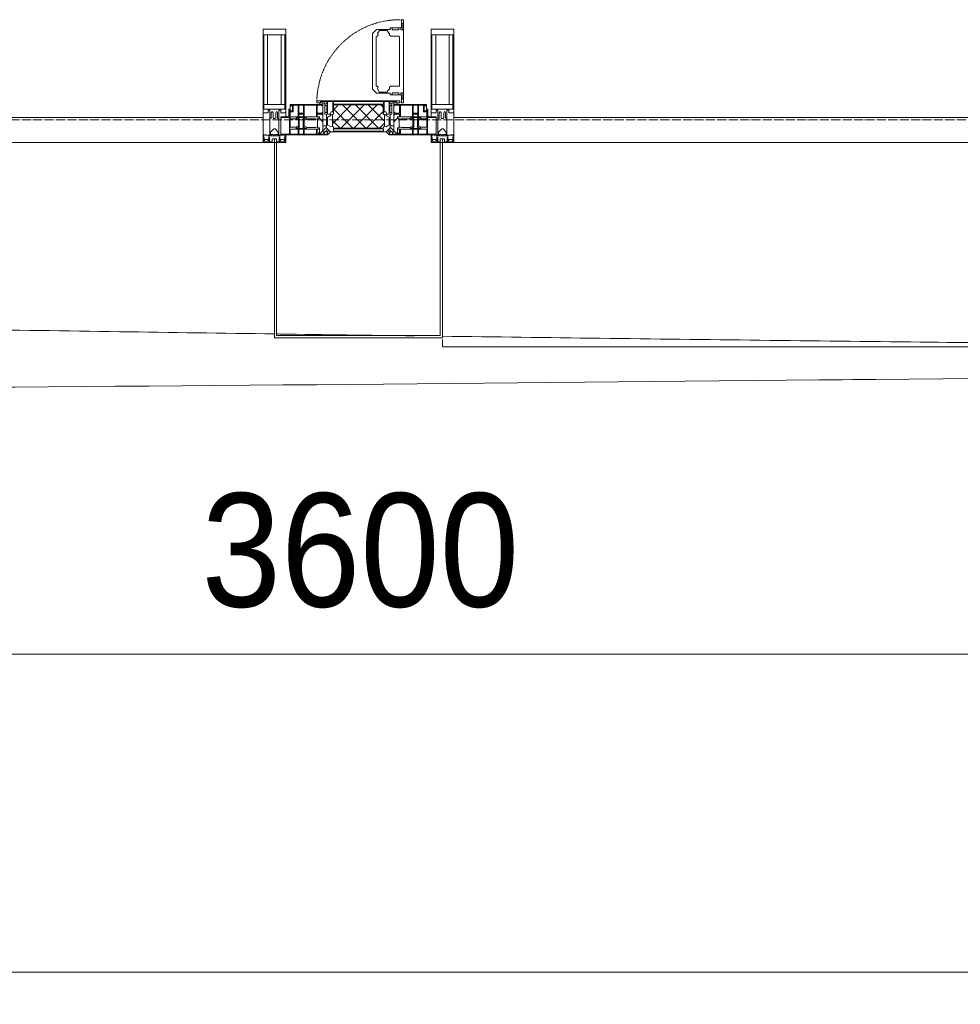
# Model space of a CAD drawing. Header units: millimetres. Extents: x 5617 to 137814, y 7718 to 189336.
# Tile 19 of 97: x 48310 to 50380, y 13453 to 15621. Entities that reach past the tile are written whole.
import ezdxf

# ---------------------------------------------------------------- set-up
doc = ezdxf.new("R2010")
doc.units = ezdxf.units.MM
doc.linetypes.add('-D1-02х01', pattern=[3, 2, -1])
doc.linetypes.add('ADSK_Линия сетки', pattern=[25, 20, -2.5, 0, -2.5])
for name, color, linetype, lineweight in [('Импосты витража', 7, 'Continuous', 18), ('Колонны', 7, 'Continuous', 18), ('Окна', 7, 'Continuous', 18), ('Оси', 7, 'Continuous', 9), ('Панели витража', 7, 'Continuous', 18), ('Размеры', 7, 'Continuous', 9), ('Размеры-100', 7, 'Continuous', 9), ('Форма', 7, 'Continuous', 18), ('Элементы узлов', 7, 'Continuous', 18)]:
    doc.layers.add(name, color=color, linetype=linetype, lineweight=lineweight)
doc.styles.add('Arial', font='arial.ttf', dxfattribs={"width": 0.9, "height": 250})
doc.dimstyles.new('Основной_2_5_мм', dxfattribs={"dimscale": 304.8, "dimtxt": 255.06485, "dimasz": 0.463911, "dimexe": 0.492126, "dimexo": 0.492126, "dimgap": 0.098425, "dimtad": 1, "dimdec": 0, "dimdsep": 46, "dimtxsty": 'Arial', "dimblk1": 'OBLIQUE', "dimblk2": 'OBLIQUE', "dimsah": 1, "dimcen": 0.09, "dimdle": 0.492126, "dimazin": 2, "dimtfac": 1, "dimtdec": 4, "dimtix": 1, "dimtmove": 0, "dimatfit": 3, "dimfxl": 1, "dimtvp": 1, "dimtolj": 1, "dimtzin": 0, "dimlwd": 20, "dimlwe": 20, "dimarcsym": 2})

# ---------------------------------------------------------------- blocks, each defined once
blk = doc.blocks.new('System Panel - A_PAN_Glass-7508020-МКСС_К4_L12_41_700_')
at = {"layer": 'Панели витража', "color": 253, "lineweight": 5, "true_color": 0xaaaaaa}
for p, q in [((656.25, 55), (-656.25, 55)), ((-656.25, 55), (-656.25, 0)), ((656.25, 0), (656.25, 55)), ((-656.25, 0), (656.25, 0))]:
    blk.add_line(p, q, dxfattribs=at)
blk = doc.blocks.new('A_PAN_Створка - 383мм-V71-МКСС_К4_L12_41_700_')
at = {"layer": 'Панели витража', "lineweight": 5}
h = blk.add_hatch(dxfattribs=at)
h.set_pattern_fill('FP_7', color=256, style=0, pattern_type=2)
h.set_pattern_definition([(45, (-113350, -15350), (-14.1421356, 14.1421356), []), (135, (-113350, -15350), (-14.1421356, -14.1421356), [])])
h.paths.add_polyline_path([(-54.5, 31.8), (54.5, 31.8), (54.9, 34.1), (57.2, 36.4), (57.2, 60.8), (54.6, 63.4), (53.6, 82.7), (-54.6, 81.8), (-54.6, 63.4), (-57.2, 60.8), (-57.2, 36.4), (-54.9, 34.1)])
at = {"layer": 'Окна', "lineweight": 5}
for p, q in [((95.1, 270.5), (95.1, 252.9)), ((99.6, 270.5), (95.1, 270.5)), ((97.9, 262.4), (95.1, 262.4)), ((97.9, 262.4), (97.9, 248.4)), ((99.6, 270.5), (99.6, 87.5)), ((39.7, 249), (31.1, 240.4)), ((31.1, 117.6), (31.1, 240.4)), ((70.1, 249), (39.7, 249)), ((45, 244.7), (42.3, 239.8)), ((42.3, 239.8), (43.5, 236.3)), ((45.9, 246.8), (45, 244.7)), ((63.3, 246.8), (45.9, 246.8)), ((64.1, 245), (63.3, 246.8)), ((64.1, 245), (66.7, 241)), ((66.7, 241), (68.6, 239.7)), ((68.6, 239.7), (68.6, 236.4)), ((70.1, 252.9), (70.1, 249)), ((95.1, 252.9), (70.1, 252.9)), ((74.1, 248.4), (74.1, 252.9)), ((89.1, 248.4), (74.1, 248.4)), ((89.1, 252.9), (89.1, 248.4)), ((93.1, 248.4), (93.1, 252.9)), ((97.9, 248.4), (93.1, 248.4)), ((41.4, 234.2), (39.1, 233.8)), ((39.1, 179), (39.1, 233.8)), ((41.4, 234.2), (43.5, 236.3)), ((68.6, 236.4), (71.1, 233.9)), ((71.1, 233.9), (89.5, 233.9)), ((89.5, 233.9), (90.6, 232.8)), ((90.6, 125.2), (90.6, 232.8)), ((39.1, 179), (39.1, 124.2)), ((39.7, 109), (31.1, 117.6)), ((41.4, 123.8), (39.1, 124.2)), ((70.1, 109), (39.7, 109)), ((41.4, 123.8), (43.5, 121.7)), ((42.3, 118.2), (43.5, 121.7)), ((45, 113.3), (42.3, 118.2)), ((45.9, 111.2), (45, 113.3)), ((63.3, 111.2), (45.9, 111.2)), ((64.1, 113), (63.3, 111.2)), ((64.1, 113), (66.7, 117)), ((66.7, 117), (68.6, 118.3)), ((68.6, 121.6), (71.1, 124.1)), ((68.6, 118.3), (68.6, 121.6)), ((70.1, 105.1), (70.1, 109)), ((71.1, 124.1), (89.5, 124.1)), ((74.1, 109.6), (74.1, 105.1)), ((89.1, 109.6), (74.1, 109.6)), ((89.1, 105.1), (89.1, 109.6)), ((89.5, 124.1), (90.6, 125.2)), ((93.1, 109.6), (93.1, 105.1)), ((97.9, 109.6), (93.1, 109.6)), ((97.9, 95.6), (97.9, 109.6)), ((-91.5, 92), (91.5, 92)), ((-91.5, 87.5), (-91.5, 92)), ((-73.9, 87.5), (-91.5, 87.5)), ((-73.9, 62.5), (-73.9, 87.5)), ((95.1, 105.1), (70.1, 105.1)), ((73.9, 87.5), (73.9, 62.5)), ((91.5, 87.5), (73.9, 87.5)), ((91.5, 92), (91.5, 87.5)), ((95.1, 87.5), (95.1, 105.1)), ((97.9, 95.6), (95.1, 95.6)), ((99.6, 87.5), (95.1, 87.5)), ((-153, 73.5), (-150, 73.5)), ((-153, 60), (-153, 73.5)), ((-150, 84), (-78, 84)), ((-150, 73.5), (-150, 84)), ((-78, 84), (-78, 23.5)), ((78, 84), (150, 84)), ((78, 23.5), (78, 84)), ((150, 84), (150, 73.5)), ((150, 73.5), (153, 73.5)), ((153, 73.5), (153, 60)), ((-171, 57), (-156, 57)), ((-171, 17), (-171, 57)), ((-70, 62.5), (-73.9, 62.5)), ((-70, 32.1), (-70, 62.5)), ((70, 62.5), (70, 32.1)), ((73.9, 62.5), (70, 62.5)), ((156, 57), (171, 57)), ((171, 57), (171, 17)), ((-78, 23.5), (-67.9, 23.5)), ((-61.4, 23.5), (-70, 32.1)), ((-67.9, 23.5), (-64.6, 26.8)), ((-67.9, 17), (-67.9, 23.5)), ((-61.4, 23.5), (-67.9, 17)), ((-64.6, 26.8), (-61.4, 23.5)), ((61.4, 23.5), (-61.4, 23.5)), ((70, 32.1), (61.4, 23.5)), ((61.4, 23.5), (64.6, 26.8)), ((67.9, 17), (61.4, 23.5)), ((64.6, 26.8), (67.9, 23.5)), ((67.9, 23.5), (67.9, 17)), ((67.9, 23.5), (78, 23.5)), ((-67.9, 17), (-171, 17)), ((171, 17), (67.9, 17))]:
    blk.add_line(p, q, dxfattribs=at)
at = {"layer": 'Окна', "color": 253, "lineweight": 5, "true_color": 0xaaaaaa}
for p, q in [((-85, 84), (-85, 87.5)), ((-85, 87.5), (-78, 87.5)), ((-78, 87.5), (-78, 84)), ((78, 87.5), (78, 84)), ((85, 87.5), (78, 87.5)), ((85, 84), (85, 87.5)), ((-152, 20), (-152, 73.5)), ((-150.5, 69.5), (-150.5, 73.5)), ((-145, 69.5), (-150.5, 69.5)), ((-150.5, 33.6), (-150.5, 68)), ((-150.5, 68), (-143.5, 68)), ((-148.5, 82.5), (-132.4, 82.5)), ((-148.5, 81), (-148.5, 82.5)), ((-143.5, 81), (-148.5, 81)), ((-145, 69.5), (-145, 79.5)), ((-143.5, 68), (-143.5, 81)), ((-132.4, 56.6), (-132.4, 82.5)), ((-131, 82.5), (-120.8, 82.5)), ((-131, 82.5), (-131, 64.6)), ((-120.8, 82.5), (-120.8, 64.6)), ((-119.3, 82.5), (-92.5, 82.5)), ((-119.3, 56.6), (-119.3, 82.5)), ((-92.5, 56.6), (-92.5, 82.5)), ((-90.8, 82.5), (-79.5, 82.5)), ((-90.8, 64.6), (-90.8, 82.5)), ((-78, 84), (-85, 84)), ((-80.1, 66.1), (-80.1, 64.6)), ((-78, 66.1), (-80.1, 66.1)), ((-79.5, 82.5), (-79.5, 80.6)), ((-79.5, 80.6), (-78, 80.6)), ((-78, 66.1), (-78, 61.1)), ((78, 84), (85, 84)), ((79.5, 80.6), (78, 80.6)), ((78, 66.1), (78, 61.1)), ((78, 66.1), (80.1, 66.1)), ((90.8, 82.5), (79.5, 82.5)), ((79.5, 82.5), (79.5, 80.6)), ((80.1, 66.1), (80.1, 64.6)), ((90.8, 64.6), (90.8, 82.5)), ((119.3, 82.5), (92.5, 82.5)), ((92.5, 56.6), (92.5, 82.5)), ((119.3, 56.6), (119.3, 82.5)), ((120.8, 82.5), (120.8, 64.6)), ((131, 82.5), (120.8, 82.5)), ((131, 82.5), (131, 64.6)), ((132.4, 56.6), (132.4, 82.5)), ((148.5, 82.5), (132.4, 82.5)), ((143.5, 81), (148.5, 81)), ((143.5, 68), (143.5, 81)), ((150.5, 68), (143.5, 68)), ((145, 69.5), (145, 79.5)), ((145, 69.5), (150.5, 69.5)), ((148.5, 81), (148.5, 82.5)), ((150.5, 69.5), (150.5, 73.5)), ((150.5, 33.6), (150.5, 68)), ((152, 20), (152, 73.5)), ((-171, 55.5), (-152, 55.5)), ((-150.5, 56.6), (-132.4, 56.6)), ((-136.4, 52.4), (-150.5, 52.4)), ((-137.2, 54.8), (-135.8, 50.8)), ((-132.5, 54.8), (-137.2, 54.8)), ((-132.1, 49), (-135.8, 50.8)), ((-132.5, 53.8), (-133.4, 52)), ((-133.4, 52), (-130.1, 50.4)), ((-132.5, 53.8), (-132.5, 54.8)), ((-132.1, 49), (-132.1, 36.8)), ((-131, 64.6), (-120.8, 64.6)), ((-131, 56.5), (-131, 62.6)), ((-120.8, 62.6), (-131, 62.6)), ((-131, 56.5), (-120.8, 56.5)), ((-131, 55.1), (-131, 52.7)), ((-120.8, 55.1), (-131, 55.1)), ((-129.4, 51.1), (-131, 52.7)), ((-130.1, 50.4), (-129.4, 51.1)), ((-130.1, 35.3), (-130.1, 50.4)), ((-122.4, 51.1), (-120.8, 52.7)), ((-121.7, 50.4), (-122.4, 51.1)), ((-118.4, 52), (-121.7, 50.4)), ((-121.7, 35.3), (-121.7, 50.4)), ((-120.8, 56.5), (-120.8, 62.6)), ((-120.8, 55.1), (-120.8, 52.7)), ((-119.7, 49), (-115.9, 50.8)), ((-119.7, 49), (-119.7, 36.8)), ((-92.5, 56.6), (-119.3, 56.6)), ((-119.3, 54.8), (-114.6, 54.8)), ((-119.3, 53.8), (-119.3, 54.8)), ((-119.3, 53.8), (-118.4, 52)), ((-114.6, 54.8), (-115.9, 50.8)), ((-94.1, 52.5), (-115.3, 52.5)), ((-89.9, 50.9), (-94.1, 52.5)), ((-80.1, 64.6), (-90.8, 64.6)), ((-90.8, 62.7), (-90.8, 56.6)), ((-80.4, 62.7), (-90.8, 62.7)), ((-90.8, 56.6), (-85.9, 56.6)), ((-89.9, 52.2), (-88.6, 53.5)), ((-89.9, 52.2), (-89.9, 50.9)), ((-89.9, 35.1), (-89.9, 50.9)), ((-85.9, 53.5), (-88.6, 53.5)), ((-85.9, 56.6), (-85.9, 53.5)), ((-85.9, 53.5), (-78, 45.6)), ((-80.4, 61.1), (-80.4, 62.7)), ((-78, 61.1), (-80.4, 61.1)), ((-78, 45.6), (-78, 36.8)), ((78, 61.1), (80.4, 61.1)), ((85.9, 53.5), (78, 45.6)), ((78, 45.6), (78, 36.8)), ((80.1, 64.6), (90.8, 64.6)), ((80.4, 62.7), (90.8, 62.7)), ((80.4, 61.1), (80.4, 62.7)), ((85.9, 56.6), (85.9, 53.5)), ((90.8, 56.6), (85.9, 56.6)), ((85.9, 53.5), (88.6, 53.5)), ((89.9, 52.2), (88.6, 53.5)), ((89.9, 50.9), (94.1, 52.5)), ((89.9, 52.2), (89.9, 50.9)), ((89.9, 35.1), (89.9, 50.9)), ((90.8, 62.7), (90.8, 56.6)), ((92.5, 56.6), (119.3, 56.6)), ((94.1, 52.5), (115.3, 52.5)), ((114.6, 54.8), (115.9, 50.8)), ((119.3, 54.8), (114.6, 54.8)), ((119.7, 49), (115.9, 50.8)), ((119.3, 53.8), (118.4, 52)), ((118.4, 52), (121.7, 50.4)), ((119.3, 53.8), (119.3, 54.8)), ((119.7, 49), (119.7, 36.8)), ((131, 64.6), (120.8, 64.6)), ((120.8, 56.5), (120.8, 62.6)), ((120.8, 62.6), (131, 62.6)), ((131, 56.5), (120.8, 56.5)), ((120.8, 55.1), (120.8, 52.7)), ((120.8, 55.1), (131, 55.1)), ((122.4, 51.1), (120.8, 52.7)), ((121.7, 50.4), (122.4, 51.1)), ((121.7, 35.3), (121.7, 50.4)), ((129.4, 51.1), (131, 52.7)), ((130.1, 50.4), (129.4, 51.1)), ((133.4, 52), (130.1, 50.4)), ((130.1, 35.3), (130.1, 50.4)), ((131, 56.5), (131, 62.6)), ((131, 55.1), (131, 52.7)), ((132.1, 49), (135.8, 50.8)), ((132.1, 49), (132.1, 36.8)), ((150.5, 56.6), (132.4, 56.6)), ((132.5, 54.8), (137.2, 54.8)), ((132.5, 53.8), (132.5, 54.8)), ((132.5, 53.8), (133.4, 52)), ((137.2, 54.8), (135.8, 50.8)), ((136.4, 52.4), (150.5, 52.4)), ((171, 55.5), (152, 55.5)), ((-136.3, 33.6), (-150.5, 33.6)), ((-150.5, 29.4), (-132.4, 29.4)), ((-150.5, 17), (-150.5, 29.4)), ((-137.2, 31), (-135.8, 35)), ((-132.5, 31), (-137.2, 31)), ((-132.1, 36.8), (-135.8, 35)), ((-133.4, 33.7), (-130.1, 35.3)), ((-132.5, 31.9), (-133.4, 33.7)), ((-132.5, 31.9), (-132.5, 31)), ((-132.4, 29.4), (-132.4, 18.6)), ((-129.4, 34.6), (-131, 33)), ((-131, 30.9), (-131, 33)), ((-120.8, 30.9), (-131, 30.9)), ((-131, 29.5), (-120.8, 29.5)), ((-131, 18.2), (-131, 29.5)), ((-130.1, 35.3), (-129.4, 34.6)), ((-121.7, 35.3), (-122.4, 34.6)), ((-122.4, 34.6), (-120.8, 33)), ((-118.4, 33.7), (-121.7, 35.3)), ((-120.8, 30.9), (-120.8, 33)), ((-120.8, 18.2), (-120.8, 29.5)), ((-119.7, 36.8), (-115.9, 35)), ((-119.3, 31.9), (-118.4, 33.7)), ((-119.3, 31.9), (-119.3, 31)), ((-119.3, 31), (-114.6, 31)), ((-92.5, 29.4), (-119.3, 29.4)), ((-119.3, 29.4), (-119.3, 18.6)), ((-114.6, 31), (-115.9, 35)), ((-94.1, 33.5), (-115.4, 33.5)), ((-89.9, 35.1), (-94.1, 33.5)), ((-92.5, 18.6), (-92.5, 29.4)), ((-90.8, 18.5), (-90.8, 29.4)), ((-90.8, 29.4), (-85.9, 29.4)), ((-89.9, 32.5), (-89.9, 35.1)), ((-85.9, 32.5), (-89.9, 32.5)), ((-87.3, 21.9), (-85.9, 21.9)), ((-87.3, 20.4), (-87.3, 21.9)), ((-85.9, 29.4), (-85.9, 32.5)), ((-85.9, 21.9), (-85.9, 29.4)), ((-70, 33.8), (-83.4, 20.4)), ((-78, 36.8), (-70, 36.8)), ((-75.9, 23.5), (-73, 23.5)), ((-75.9, 21.5), (-75.9, 23.5)), ((-67.2, 29.3), (-73, 23.5)), ((-70, 36.8), (-70, 33.8)), ((-67.9, 23.5), (-64.6, 26.8)), ((-67.9, 21.5), (-67.9, 23.5)), ((-64.6, 26.8), (-67.2, 29.3)), ((64.6, 26.8), (67.2, 29.3)), ((67.9, 23.5), (64.6, 26.8)), ((67.2, 29.3), (73, 23.5)), ((67.9, 21.5), (67.9, 23.5)), ((70, 36.8), (70, 33.8)), ((78, 36.8), (70, 36.8)), ((70, 33.8), (83.4, 20.4)), ((75.9, 23.5), (73, 23.5)), ((75.9, 21.5), (75.9, 23.5)), ((85.9, 32.5), (89.9, 32.5)), ((85.9, 29.4), (85.9, 32.5)), ((85.9, 21.9), (85.9, 29.4)), ((90.8, 29.4), (85.9, 29.4)), ((87.3, 21.9), (85.9, 21.9)), ((87.3, 20.4), (87.3, 21.9)), ((89.9, 35.1), (94.1, 33.5)), ((89.9, 32.5), (89.9, 35.1)), ((90.8, 18.5), (90.8, 29.4)), ((92.5, 18.6), (92.5, 29.4)), ((92.5, 29.4), (119.3, 29.4)), ((94.1, 33.5), (115.4, 33.5)), ((114.6, 31), (115.9, 35)), ((119.3, 31), (114.6, 31)), ((119.7, 36.8), (115.9, 35)), ((118.4, 33.7), (121.7, 35.3)), ((119.3, 31.9), (118.4, 33.7)), ((119.3, 31.9), (119.3, 31)), ((119.3, 29.4), (119.3, 18.6)), ((122.4, 34.6), (120.8, 33)), ((120.8, 30.9), (120.8, 33)), ((120.8, 30.9), (131, 30.9)), ((120.8, 18.2), (120.8, 29.5)), ((131, 29.5), (120.8, 29.5)), ((121.7, 35.3), (122.4, 34.6)), ((130.1, 35.3), (129.4, 34.6)), ((129.4, 34.6), (131, 33)), ((133.4, 33.7), (130.1, 35.3)), ((131, 30.9), (131, 33)), ((131, 18.2), (131, 29.5)), ((132.1, 36.8), (135.8, 35)), ((150.5, 29.4), (132.4, 29.4)), ((132.4, 29.4), (132.4, 18.6)), ((132.5, 31.9), (133.4, 33.7)), ((132.5, 31.9), (132.5, 31)), ((132.5, 31), (137.2, 31)), ((137.2, 31), (135.8, 35)), ((136.3, 33.6), (150.5, 33.6)), ((150.5, 17), (150.5, 29.4)), ((-171, 18.5), (-153.5, 18.5)), ((-153.5, 18.5), (-152, 20)), ((-132.4, 18.6), (-150.5, 18.6)), ((-120.8, 18.2), (-131, 18.2)), ((-119.3, 18.6), (-92.5, 18.6)), ((-87.3, 18.5), (-90.8, 18.5)), ((-87.3, 20.4), (-87.3, 18.5)), ((-84.8, 20.4), (-87.3, 20.4)), ((-85.9, 18.2), (-85.9, 20.4)), ((-75.9, 18.2), (-85.9, 18.2)), ((-83.4, 20.4), (-84.8, 20.4)), ((-75.9, 21.5), (-75.9, 18.2)), ((-74.9, 21.5), (-75.9, 21.5)), ((-74.9, 17.9), (-74.9, 21.5)), ((-68.9, 17.9), (-74.9, 17.9)), ((-68.9, 21.5), (-68.9, 17.9)), ((-67.9, 21.5), (-68.9, 21.5)), ((67.9, 21.5), (68.9, 21.5)), ((68.9, 21.5), (68.9, 17.9)), ((68.9, 17.9), (74.9, 17.9)), ((74.9, 21.5), (75.9, 21.5)), ((74.9, 17.9), (74.9, 21.5)), ((75.9, 21.5), (75.9, 18.2)), ((75.9, 18.2), (85.9, 18.2)), ((83.4, 20.4), (84.8, 20.4)), ((84.8, 20.4), (87.3, 20.4)), ((85.9, 18.2), (85.9, 20.4)), ((87.3, 20.4), (87.3, 18.5)), ((87.3, 18.5), (90.8, 18.5)), ((119.3, 18.6), (92.5, 18.6)), ((120.8, 18.2), (131, 18.2)), ((132.4, 18.6), (150.5, 18.6)), ((153.5, 18.5), (152, 20)), ((171, 18.5), (153.5, 18.5))]:
    blk.add_line(p, q, dxfattribs=at)
at = {"layer": 'Окна', "linetype": '-D1-02х01', "lineweight": 5}
blk.add_arc((91.4, 87.5), 183, 88.8555, 178.5909, dxfattribs=at)
at = {"layer": 'Окна', "lineweight": 5}
for centre, start, end in [((-156, 60), 270, 360), ((156, 60), 180, 270)]:
    blk.add_arc(centre, 3, start, end, dxfattribs=at)
at = {"layer": 'Элементы узлов', "color": 253, "lineweight": 5, "true_color": 0xaaaaaa}
for p, q in [((-91.5, 92), (-91.5, 87.5)), ((-91.5, 92), (91.5, 92)), ((-91.5, 87.5), (-73.9, 87.5)), ((-83.4, 90.3), (-69.4, 90.3)), ((-83.4, 90.3), (-83.4, 87.5)), ((-73.9, 87.5), (-73.9, 62.5)), ((-69.4, 90.3), (-69.4, 85.5)), ((-67.9, 89.3), (-66.9, 90.3)), ((-67.9, 62.5), (-67.9, 89.3)), ((-66.9, 90.3), (-57.4, 90.3)), ((-57.4, 90.3), (-56.4, 89.4)), ((-56.4, 89.4), (-56.4, 67.7)), ((-53.9, 90.3), (-54.9, 89.3)), ((-54.9, 89.3), (-54.9, 85.6)), ((53.9, 90.3), (-53.9, 90.3)), ((53.9, 90.3), (54.9, 89.3)), ((54.9, 89.3), (54.9, 85.6)), ((57.4, 90.3), (56.4, 89.4)), ((56.4, 89.4), (56.4, 67.7)), ((66.9, 90.3), (57.4, 90.3)), ((67.9, 89.3), (66.9, 90.3)), ((67.9, 62.5), (67.9, 89.3)), ((69.4, 90.3), (69.4, 85.5)), ((83.4, 90.3), (69.4, 90.3)), ((91.5, 87.5), (73.9, 87.5)), ((73.9, 87.5), (73.9, 62.5)), ((83.4, 90.3), (83.4, 87.5)), ((91.5, 92), (91.5, 87.5)), ((-69.4, 85.5), (-73.9, 85.5)), ((-73.9, 81.5), (-69.4, 81.5)), ((-69.4, 66.5), (-73.9, 66.5)), ((-69.4, 81.5), (-69.4, 66.5)), ((-60.1, 67.7), (-61.7, 64.9)), ((-56.4, 67.7), (-60.1, 67.7)), ((-54.9, 85.6), (-53.9, 84.6)), ((-54.9, 81.9), (-53.8, 83)), ((-54.9, 63.5), (-54.9, 81.9)), ((-53.6, 82.7), (-54.6, 81.8)), ((-54.6, 81.8), (-54.6, 63.4)), ((-53.9, 84.6), (53.9, 84.6)), ((53.8, 83), (-53.8, 83)), ((53.6, 82.7), (-53.6, 82.7)), ((54.6, 81.8), (53.6, 82.7)), ((54.9, 81.9), (53.8, 83)), ((54.9, 85.6), (53.9, 84.6)), ((54.6, 63.4), (54.6, 81.8)), ((54.9, 63.5), (54.9, 81.9)), ((56.4, 67.7), (60.1, 67.7)), ((60.1, 67.7), (61.7, 64.9)), ((69.4, 85.5), (73.9, 85.5)), ((69.4, 81.5), (69.4, 66.5)), ((73.9, 81.5), (69.4, 81.5)), ((69.4, 66.5), (73.9, 66.5)), ((-73.9, 62.5), (-70, 62.5)), ((-70, 62.5), (-70, 32.1)), ((-61.7, 62.5), (-67.9, 62.5)), ((-66, 56.5), (-67.8, 55.7)), ((-67.8, 55.7), (-67.8, 38.3)), ((-66, 56.5), (-62, 59.1)), ((-62, 59.1), (-60.7, 61)), ((-61.7, 64.9), (-61.7, 62.5)), ((-60.7, 61), (-57.4, 61)), ((-57.4, 61), (-54.9, 63.5)), ((-54.6, 63.4), (-57.2, 60.8)), ((-57.2, 60.8), (-57.2, 36.4)), ((57.2, 60.8), (54.6, 63.4)), ((57.4, 61), (54.9, 63.5)), ((57.2, 36.4), (57.2, 60.8)), ((60.7, 61), (57.4, 61)), ((62, 59.1), (60.7, 61)), ((61.7, 64.9), (61.7, 62.5)), ((61.7, 62.5), (67.9, 62.5)), ((66, 56.5), (62, 59.1)), ((66, 56.5), (67.8, 55.7)), ((67.8, 55.7), (67.8, 38.3)), ((70, 62.5), (70, 32.1)), ((73.9, 62.5), (70, 62.5)), ((-70, 32.1), (-61.4, 23.5)), ((-67.8, 38.3), (-65.7, 37.4)), ((-65.7, 37.4), (-60.8, 34.7)), ((61.4, 23.5), (-61.4, 23.5)), ((-60.8, 34.7), (-57.3, 35.9)), ((-55.2, 33.8), (-57.3, 35.9)), ((-57.2, 36.4), (-54.9, 34.1)), ((-55.2, 33.8), (-54.8, 31.5)), ((-54.9, 34.1), (-54.5, 31.8)), ((-53.9, 30.5), (-54.9, 29.5)), ((-54.9, 29.5), (-54.9, 25.8)), ((-54.9, 25.8), (-53.9, 24.8)), ((0, 31.5), (-54.8, 31.5)), ((-54.5, 31.8), (54.5, 31.8)), ((53.9, 30.5), (-53.9, 30.5)), ((-53.9, 24.8), (53.9, 24.8)), ((0, 31.5), (54.8, 31.5)), ((53.9, 30.5), (54.9, 29.5)), ((54.9, 25.8), (53.9, 24.8)), ((54.5, 31.8), (54.9, 34.1)), ((55.2, 33.8), (54.8, 31.5)), ((54.9, 34.1), (57.2, 36.4)), ((54.9, 29.5), (54.9, 25.8)), ((55.2, 33.8), (57.3, 35.9)), ((60.8, 34.7), (57.3, 35.9)), ((65.7, 37.4), (60.8, 34.7)), ((70, 32.1), (61.4, 23.5)), ((67.8, 38.3), (65.7, 37.4))]:
    blk.add_line(p, q, dxfattribs=at)
blk = doc.blocks.new('Rectangular Mullion - 50Wx250H-2623690-МКСС_К4_L12_41_700_')
at = {"layer": 'Элементы узлов', "color": 253, "lineweight": 5, "true_color": 0xaaaaaa}
for p, q in [((-25, 65.2), (-25, 250)), ((-25, 250), (0, 250)), ((25, 250), (0, 250)), ((25, 65.2), (25, 250)), ((-23, 237.3), (0, 237.3)), ((-23, 237.3), (-23, 73.6)), ((-14.9, 84), (-14.9, 237.3)), ((23, 237.3), (0, 237.3)), ((14.9, 84), (14.9, 237.3)), ((23, 237.3), (23, 73.6)), ((-14, 65.2), (-25, 65.2)), ((0, 84), (-23, 84)), ((-0.5, 73.6), (-23, 73.6)), ((-14, 71.3), (-14, 65.2)), ((-10, 71.3), (-14, 71.3)), ((-10, 53), (-10, 71.3)), ((-7, 65.2), (-5.9, 67.3)), ((-7, 65.2), (-7, 54.7)), ((-4.1, 67.3), (-5.9, 67.3)), ((-4.1, 67.3), (-2.9, 65.1)), ((-2.9, 65.1), (-2.9, 54.6)), ((0, 84), (23, 84)), ((0.5, 73.6), (23, 73.6)), ((4.1, 67.3), (2.9, 65.1)), ((2.9, 65.1), (2.9, 54.6)), ((4.1, 67.3), (5.9, 67.3)), ((7, 65.2), (5.9, 67.3)), ((7, 65.2), (7, 54.7)), ((10, 71.3), (14, 71.3)), ((10, 53), (10, 71.3)), ((14, 71.3), (14, 65.2)), ((14, 65.2), (25, 65.2)), ((-8.7, 53), (-10, 53)), ((-10, 53), (-10, 17)), ((-8.7, 53), (-7, 54.7)), ((-1.3, 53), (-2.9, 54.6)), ((0, 53), (-1.3, 53)), ((0, 53), (1.3, 53)), ((1.3, 53), (2.9, 54.6)), ((8.7, 53), (7, 54.7)), ((8.7, 53), (10, 53)), ((10, 53), (10, 17)), ((-8.5, 23), (-1.5, 30)), ((-8.5, 18.5), (-8.5, 23)), ((-1.5, 30), (0, 30)), ((1.5, 30), (0, 30)), ((8.5, 23), (1.5, 30)), ((8.5, 18.5), (8.5, 23)), ((-23.8, 14.6), (-25, 14.2)), ((-25, 0), (-25, 14.2)), ((-22.3, 17), (-23.8, 17)), ((-23.8, 17), (-23.8, 14.6)), ((-22.5, 10.6), (-23.8, 14.6)), ((-22.5, 10.6), (-23.7, 9.9)), ((-23.7, 1.3), (-23.7, 9.9)), ((-23.7, 1.3), (-11.8, 1.3)), ((-23.2, 10.2), (-22.5, 8)), ((-22.5, 8), (-22.5, 4.5)), ((-21.3, 4.5), (-22.5, 4.5)), ((-22.3, 17), (-22.3, 16)), ((-22.3, 16), (-21.3, 16)), ((-19, 17.6), (-21.3, 16)), ((-21.3, 4.5), (-21.3, 6.5)), ((-21.3, 6.5), (-14.2, 6.5)), ((-18.4, 16.6), (-19, 17.6)), ((-7.4, 16.6), (-18.4, 16.6)), ((-14.2, 6.5), (-14.2, 4.5)), ((-13.2, 4.5), (-14.2, 4.5)), ((-13.2, 4.5), (-12.2, 7.2)), ((-12.7, 7.6), (-11.3, 11.4)), ((-12.7, 7.6), (-11.8, 6.9)), ((-12.2, 9), (-12.2, 14.8)), ((-12.2, 14.8), (0, 14.8)), ((-11.8, 1.3), (-11.8, 6.9)), ((-10.5, 11.2), (-11.3, 11.4)), ((-10.5, 1.5), (-10.5, 11.2)), ((-4.8, 1.5), (-10.5, 1.5)), ((-10, 17), (-7.5, 17)), ((-7.5, 18.5), (-8.5, 18.5)), ((-7.5, 17), (-7.5, 18.5)), ((-7.4, 18), (-7.4, 16.6)), ((-2.6, 18), (-7.4, 18)), ((0, 8), (-4.8, 8)), ((-4.8, 1.5), (-4.8, 8)), ((-2.6, 18), (-2.6, 16.8)), ((-2.6, 16.8), (0, 16.8)), ((2.6, 16.8), (0, 16.8)), ((0, 14.8), (0, 16.8)), ((0, 14.8), (0, 16.8)), ((12.2, 14.8), (0, 14.8)), ((0, 0), (0, 8)), ((0, 8), (4.8, 8)), ((0, 0), (0, 8)), ((2.6, 18), (2.6, 16.8)), ((2.6, 18), (7.4, 18)), ((4.8, 1.5), (4.8, 8)), ((4.8, 1.5), (10.5, 1.5)), ((7.4, 18), (7.4, 16.6)), ((7.4, 16.6), (18.4, 16.6)), ((7.5, 18.5), (8.5, 18.5)), ((7.5, 17), (7.5, 18.5)), ((10, 17), (7.5, 17)), ((10.5, 11.2), (11.3, 11.4)), ((10.5, 1.5), (10.5, 11.2)), ((12.7, 7.6), (11.3, 11.4)), ((12.7, 7.6), (11.8, 6.9)), ((11.8, 1.3), (11.8, 6.9)), ((23.7, 1.3), (11.8, 1.3)), ((12.2, 9), (12.2, 14.8)), ((13.2, 4.5), (12.2, 7.2)), ((13.2, 4.5), (14.2, 4.5)), ((21.3, 6.5), (14.2, 6.5)), ((14.2, 6.5), (14.2, 4.5)), ((18.4, 16.6), (19, 17.6)), ((19, 17.6), (21.3, 16)), ((22.3, 16), (21.3, 16)), ((21.3, 4.5), (21.3, 6.5)), ((21.3, 4.5), (22.5, 4.5)), ((22.3, 17), (22.3, 16)), ((22.3, 17), (23.8, 17)), ((22.5, 10.6), (23.8, 14.6)), ((22.5, 10.6), (23.7, 9.9)), ((23.2, 10.2), (22.5, 8)), ((22.5, 8), (22.5, 4.5)), ((23.7, 1.3), (23.7, 9.9)), ((23.8, 17), (23.8, 14.6)), ((23.8, 14.6), (25, 14.2)), ((25, 0), (25, 14.2)), ((-25, 0), (0, 0)), ((25, 0), (0, 0))]:
    blk.add_line(p, q, dxfattribs=at)
for centre, start, end in [((-0.5, 73.1), 360, 90), ((0.5, 73.1), 90, 180)]:
    blk.add_arc(centre, 0.5, start, end, dxfattribs=at)
blk = doc.blocks.new('Rectangular Mullion - R_StandardFrame_50Wx250H-V67-МКСС_К4_L12_41_700_')
at = {"layer": 'Импосты витража', "color": 253, "lineweight": 5, "true_color": 0xaaaaaa}
for p, q in [((-25, -250), (-25, 0)), ((-25, 0), (0, 0)), ((5, 0), (25, 0)), ((25, 0), (25, -17)), ((25, -57), (25, -250)), ((25, -250), (-25, -250))]:
    blk.add_line(p, q, dxfattribs=at)
blk = doc.blocks.new('Rectangular Mullion - R_StandardFrame_50Wx250H-V68-МКСС_К4_L12_41_700_')
at = {"layer": 'Импосты витража', "color": 253, "lineweight": 5, "true_color": 0xaaaaaa}
for p, q in [((-25, -17), (-25, 0)), ((-25, 0), (-5, 0)), ((0, 0), (25, 0)), ((25, 0), (25, -250)), ((-25, -250), (-25, -57)), ((25, -250), (-25, -250))]:
    blk.add_line(p, q, dxfattribs=at)
blk = doc.blocks.new('A_SLK_PAN_Type1 - Прямой тип панели Ф-1_1-7501727-МКСС_К4_L12_41_700_')
at = {"layer": 'Колонны', "lineweight": 5}
for p, q in [((-185, 430), (185, 430)), ((-185, 0), (-185, 430)), ((-180, 425), (-180, 0)), ((180, 425), (-180, 425)), ((180, 0), (180, 425)), ((185, 430), (185, 0)), ((-180, 0), (-185, 0)), ((185, 0), (180, 0))]:
    blk.add_line(p, q, dxfattribs=at)
blk = doc.blocks.new('A_OGR_PAN_Отлив - A_OGR_PAN_Отлив-6121356-МКСС_К4_L12_41_700_')
at = {"layer": 'Колонны', "color": 253, "lineweight": 5, "true_color": 0xaaaaaa}
for q in [(-681.2, -433.6), (681.2, -450)]:
    blk.add_line((-681.2, -450), q, dxfattribs=at)
blk = doc.blocks.new('135_SLK_K4_AR_FCD_rvt-1-МКСС_К4_L12_41_700_')
at = {"layer": 'Форма', "color": 253, "lineweight": 5, "true_color": 0xaaaaaa, "flags": 128}
blk.add_lwpolyline([(114341.6, 14827.2), (118320, 14866.3), (121358.5, 14890.7), (122269.1, 14896.6)], dxfattribs=at)
at = {"layer": 'Форма', "color": 253, "lineweight": 5, "true_color": 0xaaaaaa}
blk.add_open_spline([(92457.8, 15043.8), (97834.9, 14924.9), (105243.7, 14760.2), (112939.9, 14812.1), (114511.7, 14829.1)], degree=3, knots=[25.032129, 25.032129, 25.032129, 25.032129, 55.669869, 63.58486, 63.58486, 63.58486, 63.58486], dxfattribs=at)
at = {"layer": 'Форма', "color": 253, "lineweight": 9, "true_color": 0xaaaaaa}
for points, knots in [([(111802.5, 14949.6), (111908.1, 14947.9), (112131.1, 14944.3), (112471.6, 14938.9), (112820.3, 14933.7), (113051.4, 14930.3), (113165, 14928.7)], [-0.61118931, -0.61118931, -0.61118931, -0.61118931, -0.60344828, -0.59482759, -0.5862069, -0.57787377, -0.57787377, -0.57787377, -0.57787377]), ([(113170, 14928.7), (113172.3, 14928.6), (113273.2, 14927.2), (113374.1, 14925.8), (113472.8, 14924.5)], [-0.577752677, -0.577752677, -0.577752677, -0.577752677, -0.577586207, -0.570347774, -0.570347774, -0.570347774, -0.570347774]), ([(113535, 14923.7), (113650.6, 14922.1), (113883.7, 14919.1), (114234.5, 14914.8), (114573.1, 14910.9), (114794, 14908.6), (114897.5, 14907.5)], [-0.56882686, -0.56882686, -0.56882686, -0.56882686, -0.56034483, -0.55172414, -0.54310345, -0.53551285, -0.53551285, -0.53551285, -0.53551285])]:
    blk.add_open_spline(points, degree=3, knots=knots, dxfattribs=at)
at = {"layer": 'Импосты витража', "color": 253, "lineweight": 5, "true_color": 0xaaaaaa}
for p in [(113165, 15350), (113535, 15350)]:
    blk.add_blockref('Rectangular Mullion - 50Wx250H-2623690-МКСС_К4_L12_41_700_', p, dxfattribs=at)
at = {"layer": 'Импосты витража', "color": 253, "lineweight": 5, "true_color": 0xaaaaaa, "extrusion": (0, 0, -1), "rotation": 180}
for name, p in [('Rectangular Mullion - R_StandardFrame_50Wx250H-V67-МКСС_К4_L12_41_700_', (-113165, 15350)), ('Rectangular Mullion - R_StandardFrame_50Wx250H-V68-МКСС_К4_L12_41_700_', (-113535, 15350))]:
    blk.add_blockref(name, p, dxfattribs=at)
at = {"layer": 'Колонны', "color": 253, "lineweight": 5, "true_color": 0xaaaaaa, "rotation": 180}
blk.add_blockref('A_SLK_PAN_Type1 - Прямой тип панели Ф-1_1-7501727-МКСС_К4_L12_41_700_', (113350, 15350), dxfattribs=at)
at = {"layer": 'Колонны', "color": 253, "lineweight": 5, "true_color": 0xaaaaaa}
blk.add_blockref('A_OGR_PAN_Отлив - A_OGR_PAN_Отлив-6121356-МКСС_К4_L12_41_700_', (114216.3, 15350), dxfattribs=at)
at = {"layer": 'Панели витража', "color": 253, "lineweight": 5, "true_color": 0xaaaaaa}
for name, p in [('A_PAN_Створка - 383мм-V71-МКСС_К4_L12_41_700_', (113350, 15350)), ('System Panel - A_PAN_Glass-7508020-МКСС_К4_L12_41_700_', (112483.8, 15350)), ('System Panel - A_PAN_Glass-7508020-МКСС_К4_L12_41_700_', (114216.3, 15350))]:
    blk.add_blockref(name, p, dxfattribs=at)
blk = doc.blocks.new('DIMBLOCK7-МКСС_К4_L12_41_700_')
at = {"layer": 'Размеры-100', "lineweight": 20, "transparency": 16777216}
for p, q in [((29255.4, 13523.5), (29255.4, 13673.5)), ((72455.4, 13523.5), (72455.4, 13673.5)), ((29105.4, 13523.5), (72605.4, 13523.5)), ((29255.4, 13523.5), (29255.4, 13473.5)), ((72455.4, 13523.5), (72455.4, 13473.5))]:
    blk.add_line(p, q, dxfattribs=at)
at = {"layer": 'Размеры-100', "lineweight": 40, "transparency": 16777216}
for p, q in [((29255.4, 13523.5), (29326.1, 13594.2)), ((72455.4, 13523.5), (72526.1, 13594.2)), ((29255.4, 13523.5), (29184.7, 13452.8)), ((72455.4, 13523.5), (72384.7, 13452.8))]:
    blk.add_line(p, q, dxfattribs=at)
at = {"layer": 'Размеры-100', "color": 0, "lineweight": 20, "transparency": 16777216, "insert": (50423.7, 13878.1), "char_height": 250, "width": 1035.956, "attachment_point": 1, "line_spacing_factor": 0.941778, "style": 'Arial'}
blk.add_mtext('43200', dxfattribs=at)
blk = doc.blocks.new('_Oblique')
at = {"color": 0, "linetype": 'ByBlock', "lineweight": -2}
blk.add_line((-0.5, -0.5), (0.5, 0.5), dxfattribs=at)
blk = doc.blocks.new('DIMBLOCK15-МКСС_К4_L12_41_700_')
at = {"layer": 'Размеры-100', "lineweight": 20, "transparency": 16777216}
for p, q in [((47255.4, 14223.5), (47255.4, 14373.5)), ((50855.4, 14223.5), (50855.4, 14373.5)), ((47255.4, 14223.5), (50855.4, 14223.5)), ((47255.4, 14223.5), (47255.4, 14173.5)), ((50855.4, 14223.5), (50855.4, 14173.5))]:
    blk.add_line(p, q, dxfattribs=at)
at = {"layer": 'Размеры-100', "lineweight": 40, "transparency": 16777216}
for p, q in [((47255.4, 14223.5), (47326.1, 14294.2)), ((50855.4, 14223.5), (50926.1, 14294.2)), ((47255.4, 14223.5), (47184.7, 14152.8)), ((50855.4, 14223.5), (50784.7, 14152.8))]:
    blk.add_line(p, q, dxfattribs=at)
at = {"layer": 'Размеры-100', "color": 0, "lineweight": 20, "transparency": 16777216, "insert": (48710.1, 14578.1), "char_height": 250, "width": 828.765, "attachment_point": 1, "line_spacing_factor": 0.941778, "style": 'Arial'}
blk.add_mtext('3600', dxfattribs=at)

msp = doc.modelspace()

# ---------------------------------------------------------------- linework, layer by layer
at = {"layer": 'Оси', "linetype": 'ADSK_Линия сетки'}
msp.add_line((72455.4, 15400), (25603.7, 15400), dxfattribs=at)

# ---------------------------------------------------------------- block references
at = {"lineweight": 5}
msp.add_blockref('135_SLK_K4_AR_FCD_rvt-1-МКСС_К4_L12_41_700_', (-64294.6, 0), dxfattribs=at)

# ---------------------------------------------------------------- dimensions: what is measured, and where the dimension line sits
at = {"layer": 'Размеры', "lineweight": 20}
for base, p1, p2, override, picture, middle in [((50855.4, 14223.5), (47255.4, 14323.5), (50855.4, 14323.5), {"dimpost": '<>', "dimfxl": 3600}, 'DIMBLOCK15-МКСС_К4_L12_41_700_', (49055.4, 14381.3)), ((72455.4, 13523.5), (29255.4, 13623.5), (72455.4, 13623.5), {"dimpost": '<>', "dimfxl": 43200}, 'DIMBLOCK7-МКСС_К4_L12_41_700_', (50855.4, 13681.3))]:
    dim = msp.add_linear_dim(base=base, p1=p1, p2=p2, dimstyle='Основной_2_5_мм', override=override, dxfattribs=at)
    dim.commit()
    dim.dimension.update_dxf_attribs({"geometry": picture, "text_midpoint": middle})

doc.saveas('drawing.dxf')
